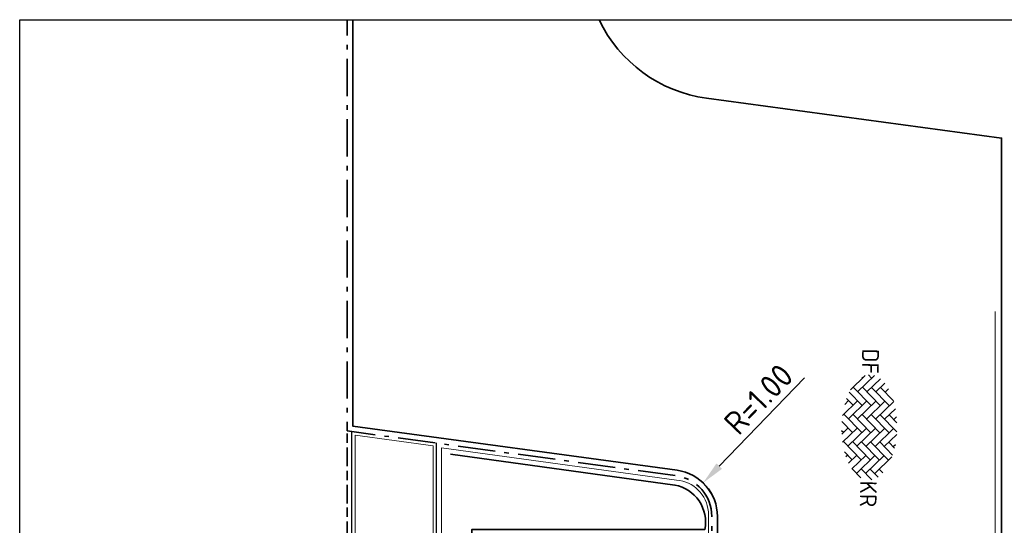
# Model space of a CAD drawing. Header units: metres. Extents: x 133 to 690, y 59 to 257.
# Tile 49 of 84: x 462 to 483, y 124 to 135. Entities that reach past the tile are written whole.
import ezdxf
from ezdxf.enums import TextEntityAlignment as Align

# ---------------------------------------------------------------- set-up
doc = ezdxf.new("R2010")
doc.units = ezdxf.units.M
doc.header["$LTSCALE"] = 0.05
doc.linetypes.add('VH-OPSLUITBAND_100X200', pattern=[16, 8, -2, 4, -2])
doc.linetypes.add('VH-OPSLUITBAND_120X250', pattern=[26, 16, -4, 2, -4])
for name, color, linetype, lineweight in [('N-WE-GR-HAAG-G', 253, 'GR-HAAG1', 9), ('N-WE-IE-TERREINAFSCHEIDING_KUNSTMATIG_RASTERHEKWERK-G', 4, 'IE-TERREINAFSCHEIDING-KUNSTMATIG-OPEN', 35), ('N-WE-VH-KANTOPSLUITING_OPSLUITBAND_100X200-G', 150, 'VH-OPSLUITBAND_100X200', 35), ('N-WE-VH-KANTOPSLUITING_OPSLUITBAND_120X250-G', 150, 'VH-OPSLUITBAND_120X250', 35), ('N-WE-VH-KANTOPSLUITING_VOORKANTBAND_OB_100x200-G', 2, 'Continuous', 25), ('N-WE-VH-KANTOPSLUITING_VOORKANTBAND_OB_120x250-G', 3, 'Continuous', 35), ('N-WE-VH-KANTVERHARDING_STREKLAAG-G', 253, 'Continuous', 18), ('N-WE-VH-VERHARDING_BETONSTRAATSTEEN-S', 252, 'Continuous', 25)]:
    doc.layers.add(name, color=color, linetype=linetype, lineweight=lineweight)
doc.layers.add('TM00_MAATVOERING', color=1, linetype='Continuous')
doc.styles.add('NLCS-ISO', font='NLCS-ISO.ttf')
doc.styles.add('NLCS-ISO-M200-T25', font='NLCS-ISO.ttf', dxfattribs={"height": 0.5})
doc.linetypes.add('GR-HAAG1', pattern='A,6,[176,NLCS.SHX,S=0.125,R=0,X=0,Y=0],-2', length=8)
doc.linetypes.add('IE-TERREINAFSCHEIDING-KUNSTMATIG-OPEN', pattern='A,7,-1.5,[67,NLCS.SHX,S=0.75,R=0,X=0,Y=0],-1.5', length=10)
doc.dimstyles.new('NLCS-M200-T25-PIJL_L2_H1', dxfattribs={"dimscale": 0.2, "dimtxt": 2.5, "dimasz": 2.5, "dimexe": 2, "dimexo": 2, "dimgap": 0.7, "dimtad": 1, "dimzin": 0, "dimdsep": 46, "dimtxsty": 'NLCS-ISO-M200-T25', "dimcen": 0, "dimdle": 2, "dimclrd": 256, "dimclre": 256, "dimclrt": 256, "dimadec": 1, "dimazin": 0, "dimtfac": 1, "dimtdec": 3, "dimtofl": 0, "dimtmove": 0, "dimatfit": 3, "dimfxl": 2, "dimfxlon": 1, "dimtfillclr": 256, "dimtolj": 1, "dimtzin": 0, "dimlwd": -1, "dimlwe": -1, "dimarcsym": 0})

# ---------------------------------------------------------------- blocks, each defined once
blk = doc.blocks.new('*D120')
at = {"layer": 'Defpoints', "color": 0, "transparency": 16777216}
for p in [(476.701, 124.822), (476.005, 124.1)]:
    blk.add_point(p, dxfattribs=at)
at = {"layer": 'TM00_MAATVOERING', "transparency": 16777216}
blk.add_line((478.876, 127.082), (477.047, 125.182), dxfattribs=at)
blk.add_arc((476.005, 124.1), 1.002, 23.2208, 58.6932, dxfattribs=at)
blk.add_solid([(476.987, 125.24), (477.107, 125.125), (476.701, 124.822)], dxfattribs=at)
at = {"layer": 'TM00_MAATVOERING', "transparency": 16777216, "insert": (477.891, 126.621), "char_height": 0.5, "attachment_point": 5, "rotation": 46.0876, "style": 'NLCS-ISO-M200-T25'}
blk.add_mtext('\\A1;R=1.00', dxfattribs=at)
blk = doc.blocks.new('SVH-BSS_DIKFORMAAT_KEPER-SO')
at = {"ltscale": 0.1}
for p, q in [((-4.31, 1.14), (-2.9, 2.55)), ((-4.31, 0.16), (-2.36, 2.12)), ((-2.82, 2.58), (-0.9, 0.65)), ((-2.04, 2.77), (-0.9, 1.63)), ((-1.39, 2.12), (-0.54, 2.96)), ((-1.39, 1.14), (0.44, 2.96)), ((-1.39, 0.16), (0.56, 2.12)), ((-1.2, 2.91), (-0.9, 2.6)), ((0.08, 2.6), (2.03, 0.65)), ((0.71, 2.95), (2.03, 1.63)), ((1.54, 2.12), (2.17, 2.75)), ((1.54, 1.14), (2.94, 2.54)), ((1.54, 0.16), (3.49, 2.12)), ((1.82, 2.82), (2.03, 2.6)), ((3.13, 2.48), (4.96, 0.65)), ((-5.25, 1.1), (-3.83, -0.32)), ((-4.77, 1.6), (-3.83, 0.65)), ((-4.31, -0.81), (-2.36, 1.14)), ((-4.19, 2), (-3.83, 1.63)), ((-2.85, 1.63), (-0.9, -0.32)), ((-1.39, -0.81), (0.56, 1.14)), ((0.08, 1.63), (2.03, -0.32)), ((1.54, -0.81), (3.49, 1.14)), ((3, 1.63), (4.96, -0.32)), ((4.47, 1.14), (4.85, 1.53)), ((-5.65, -0.19), (-5.29, 0.16)), ((-5.59, 0.46), (-3.83, -1.3)), ((-4.31, -1.79), (-2.36, 0.16)), ((-2.85, 0.65), (-0.9, -1.3)), ((-1.39, -1.79), (0.56, 0.16)), ((0.08, 0.65), (2.03, -1.3)), ((1.54, -1.79), (3.49, 0.16)), ((3, 0.65), (4.96, -1.3)), ((4.47, 0.16), (5.32, 1.02)), ((4.47, -0.81), (5.62, 0.34)), ((-5.57, -0.54), (-4, -2.1)), ((-5.39, -0.91), (-5.29, -0.81)), ((-3.77, -2.22), (-2.36, -0.81)), ((-2.85, -0.32), (-0.9, -2.27)), ((-1.39, -2.76), (0.56, -0.81)), ((0.08, -0.32), (2.03, -2.27)), ((1.54, -2.76), (3.49, -0.81)), ((3, -0.32), (4.49, -1.81)), ((4.47, -1.79), (5.44, -0.81)), ((-3.07, -2.5), (-2.36, -1.79)), ((-2.85, -1.3), (-1.25, -2.9)), ((-0.6, -2.96), (0.56, -1.79)), ((0.08, -1.3), (1.63, -2.85)), ((2.65, -2.63), (3.49, -1.79)), ((3, -1.3), (3.87, -2.17)), ((-2.85, -2.27), (-2.44, -2.68)), ((0.08, -2.27), (0.75, -2.95)), ((0.36, -2.97), (0.56, -2.76)), ((3, -2.27), (3.19, -2.46))]:
    blk.add_line(p, q, dxfattribs=at)
at = {"style": 'NLCS-ISO'}
blk.add_attdef('FORMAAT', text='', height=1.8, dxfattribs=at).set_placement((-5.75, 0), align=Align.MIDDLE_RIGHT)
blk.add_attdef('KLEUR', text='', height=1.8, dxfattribs=at).set_placement((5.72, 0), align=Align.MIDDLE_LEFT)
at = {"style": 'NLCS-ISO', "flags": 1}
blk.add_attdef('FUNCTIE', text='', height=1.8, dxfattribs=at).set_placement((0.12, -3.58), align=Align.MIDDLE_CENTER)

msp = doc.modelspace()

# ---------------------------------------------------------------- linework, layer by layer
msp.add_lwpolyline([(462.027, 134.771), (500.548, 134.771), (500.548, 101.993), (462.027, 101.993)], close=True)
at = {"layer": 'N-WE-GR-HAAG-G'}
msp.add_lwpolyline([(471.079, 101.993), (471.083, 125.576), (476.131, 124.883, -0.367564), (476.813, 124.202), (476.813, 123.722), (476.813, 123.722)], format="xyb", dxfattribs=at)
at = {"layer": 'N-WE-IE-TERREINAFSCHEIDING_KUNSTMATIG_RASTERHEKWERK-G', "flags": 128}
msp.add_lwpolyline([(471.278, 125.438), (476.094, 124.777, -0.416385), (476.738, 123.822), (471.738, 123.822), (471.738, 101.993)], format="xyb", dxfattribs=at)
at = {"layer": 'N-WE-VH-KANTOPSLUITING_OPSLUITBAND_100X200-G'}
msp.add_lwpolyline([(469.058, 101.993), (469.058, 124.382), (469.058, 125.938)], dxfattribs=at)
at = {"layer": 'N-WE-VH-KANTOPSLUITING_OPSLUITBAND_120X250-G', "flags": 128}
msp.add_lwpolyline([(476.888, 101.993), (476.888, 123.502), (476.888, 124.102, 0.375321), (476.126, 124.974), (469.058, 125.938), (469.058, 134.771)], format="xyb", dxfattribs=at)
at = {"layer": 'N-WE-VH-KANTOPSLUITING_VOORKANTBAND_OB_100x200-G', "flags": 128}
for points in [[(469.158, 101.993), (469.158, 124.382), (469.158, 125.925)], [(470.978, 101.993), (470.978, 125.681)]]:
    msp.add_lwpolyline(points, dxfattribs=at)
at = {"layer": 'N-WE-VH-KANTOPSLUITING_VOORKANTBAND_OB_120x250-G', "flags": 128}
msp.add_lwpolyline([(477.008, 101.993), (477.008, 123.502), (477.008, 124.102, 0.375321), (476.142, 125.093), (469.178, 126.043), (469.178, 134.771)], format="xyb", dxfattribs=at)
at = {"layer": 'N-WE-VH-KANTOPSLUITING_VOORKANTBAND_OB_120x250-G'}
msp.add_lwpolyline([(483.108, 101.993), (483.108, 128.502), (483.108, 132.228), (476.775, 133.085, -0.25345), (474.468, 134.771)], format="xyb", dxfattribs=at)
at = {"layer": 'N-WE-VH-KANTVERHARDING_STREKLAAG-G', "ltscale": 0.1, "flags": 128}
for points in [[(482.968, 128.502), (482.968, 101.993)], [(470.908, 101.993), (470.908, 125.617), (469.228, 125.844), (469.228, 124.382), (469.228, 101.993)]]:
    msp.add_lwpolyline(points, dxfattribs=at)

# ---------------------------------------------------------------- block references
at = {"layer": 'N-WE-VH-VERHARDING_BETONSTRAATSTEEN-S', "xscale": 0.1999999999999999, "yscale": 0.1999999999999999, "zscale": 0.1999999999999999, "rotation": 269.0803404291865}
msp.add_blockref('SVH-BSS_DIKFORMAAT_KEPER-SO', (480.27, 126.013), dxfattribs=at).add_auto_attribs({'FORMAAT': 'DF', 'KLEUR': 'KR'})

# ---------------------------------------------------------------- dimensions: what is measured, and where the dimension line sits
at = {"layer": 'TM00_MAATVOERING'}
dim = msp.add_radius_dim(center=(476.005, 124.1), mpoint=(476.701, 124.822), dimstyle='NLCS-M200-T25-PIJL_L2_H1', override={"dimpost": 'R=<>'}, dxfattribs=at)
dim.commit()
dim.dimension.update_dxf_attribs({"geometry": '*D120', "text_midpoint": (478.172, 126.351), "dimtype": 164})

doc.saveas('drawing.dxf')
